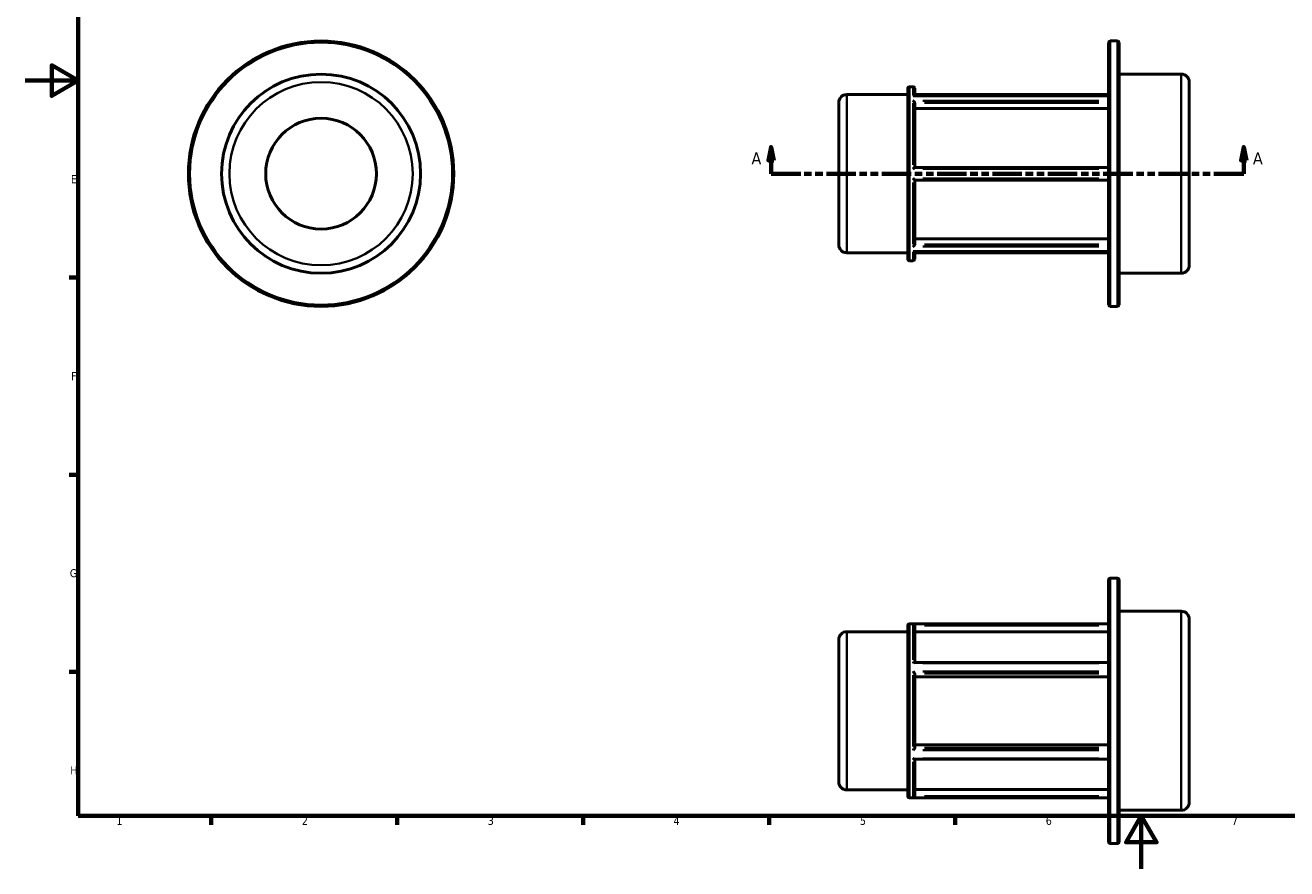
# Model space of a CAD drawing. Header units: millimetres. Extents: x 0 to 898, y 0 to 594.
# Tile 1 of 3: x 0 to 475, y 0 to 318. Entities that reach past the tile are written whole.
import ezdxf

# ---------------------------------------------------------------- set-up
doc = ezdxf.new("R2010")
doc.units = ezdxf.units.MM
doc.linetypes.add('DOUBLE_DASH_CHAIN', pattern=[1.2403, 0.6614, -0.0827, 0.1654, -0.0827, 0.1654, -0.0827])
for name, color, linetype, lineweight in [('Border (ANSI)', 7, 'Continuous', 70), ('Section Line (ANSI)', 7, 'DOUBLE_DASH_CHAIN', 70), ('Visible (ANSI)', 7, 'Continuous', 50), ('Visible Narrow (ANSI)', 7, 'Continuous', 35)]:
    doc.layers.add(name, color=color, linetype=linetype, lineweight=lineweight)
doc.styles.add('Label Text (ANSI)', font='tahoma.ttf')
doc.styles.add('Note Text (ANSI)', font='tahoma.ttf')

# ---------------------------------------------------------------- blocks, each defined once
blk = doc.blocks.new('Borders Default Border')
at = {"layer": 'Border (ANSI)'}
for p, q in [((20, 222.75), (16.55, 222.75)), ((20, 148.5), (16.55, 148.5)), ((20, 74.25), (16.55, 74.25)), ((70.08, 20), (70.08, 16.55)), ((140.17, 20), (140.17, 16.55)), ((210.25, 20), (210.25, 16.55)), ((280.33, 20), (280.33, 16.55)), ((350.42, 20), (350.42, 16.55))]:
    blk.add_line(p, q, dxfattribs=at)
at = {"layer": 'Border (ANSI)', "flags": 128}
for points in [[(20, 20), (20, 574), (821, 574), (821, 20), (20, 20)], [(0, 297), (20, 297), (10, 302.77), (10, 291.23), (20, 297)], [(420.5, 0), (420.5, 20), (414.73, 10), (426.27, 10), (420.5, 20)]]:
    blk.add_lwpolyline(points, dxfattribs=at)
at = {"layer": 'Border (ANSI)', "char_height": 3.05, "attachment_point": 7, "style": 'Note Text (ANSI)'}
for s, insert in [('E', (17.21, 258.35)), ('F', (17.29, 184.1)), ('G', (16.81, 109.79)), ('H', (16.97, 35.6)), ('1', (34.35, 16.55)), ('2', (104.2, 16.55)), ('3', (174.26, 16.49)), ('4', (244.23, 16.55)), ('5', (314.48, 16.49)), ('6', (384.49, 16.49)), ('7', (454.6, 16.55))]:
    blk.add_mtext(s, dxfattribs=dict(at, insert=insert))
blk = doc.blocks.new('2dTransSection0')
at = {"layer": 'Section Line (ANSI)', "linetype": 'Continuous'}
for p, q in [((280.98, 271.93), (279.98, 266.93)), ((280.98, 266.93), (280.98, 271.93)), ((281.98, 266.93), (280.98, 271.93)), ((459.08, 271.93), (458.08, 266.93)), ((459.08, 266.93), (459.08, 271.93)), ((460.08, 266.93), (459.08, 271.93)), ((279.98, 266.93), (281.98, 266.93)), ((280.98, 261.93), (280.98, 266.93)), ((458.08, 266.93), (460.08, 266.93)), ((459.08, 261.93), (459.08, 266.93)), ((280.98, 261.93), (292.24, 261.93)), ((447.83, 261.93), (459.08, 261.93))]:
    blk.add_line(p, q, dxfattribs=at)
at = {"layer": 'Section Line (ANSI)', "linetype": 'DOUBLE_DASH_CHAIN', "ltscale": 16.815035}
blk.add_line((280.98, 261.93), (459.08, 261.93), dxfattribs=at)
at = {"layer": 'Section Line (ANSI)', "linetype": 'Continuous', "flags": 128}
for points in [[(281.98, 266.93), (280.98, 271.93), (279.98, 266.93), (281.98, 266.93)], [(460.08, 266.93), (459.08, 271.93), (458.08, 266.93), (460.08, 266.93)]]:
    blk.add_lwpolyline(points, dxfattribs=at)
at = {"layer": 'Section Line (ANSI)'}
for points in [[(281.98, 266.93), (280.98, 271.93), (279.98, 266.93), (281.98, 266.93)], [(460.08, 266.93), (459.08, 271.93), (458.08, 266.93), (460.08, 266.93)]]:
    blk.add_solid(points, dxfattribs=at)
at = {"layer": 'Section Line (ANSI)', "char_height": 4.57, "attachment_point": 7, "style": 'Label Text (ANSI)'}
for insert in [(273.62, 265.43), (462.55, 265.43)]:
    blk.add_mtext('A', dxfattribs=dict(at, insert=insert))

msp = doc.modelspace()

# ---------------------------------------------------------------- linework, layer by layer
at = {"layer": 'Visible (ANSI)'}
for p, q in [((408.171, 212.524), (408.171, 311.331)), ((408.767, 311.927), (411.535, 311.927)), ((412.131, 311.331), (412.131, 212.524)), ((333.127, 294.715), (334.535, 294.715)), ((412.131, 299.427), (435.551, 299.427)), ((438.531, 296.447), (438.531, 227.408)), ((309.512, 291.734), (332.531, 291.734)), ((332.531, 229.736), (332.531, 294.119)), ((334.802, 291.253), (408.171, 291.253)), ((335.131, 294.119), (335.131, 291.253)), ((335.131, 291.734), (408.171, 291.734)), ((306.531, 235.101), (306.531, 288.754)), ((335.131, 288.537), (335.131, 264.312)), ((408.171, 286.466), (335.131, 286.466)), ((408.171, 264.312), (335.13, 264.312)), ((335.13, 259.543), (408.171, 259.543)), ((335.131, 259.543), (335.131, 235.318)), ((335.131, 237.389), (408.171, 237.389)), ((309.512, 232.12), (332.531, 232.12)), ((333.127, 229.14), (334.535, 229.14)), ((334.802, 232.601), (408.171, 232.601)), ((335.131, 232.601), (335.131, 229.736)), ((335.131, 232.12), (408.171, 232.12)), ((412.131, 224.427), (435.551, 224.427)), ((408.767, 211.927), (411.535, 211.927)), ((408.767, 109.529), (411.535, 109.529)), ((408.171, 10.125), (408.171, 108.933)), ((412.131, 108.933), (412.131, 10.125)), ((412.131, 97.029), (435.551, 97.029)), ((332.531, 27.337), (332.531, 91.72)), ((333.127, 92.316), (408.171, 92.316)), ((335.131, 91.632), (335.131, 77.745)), ((438.531, 94.048), (438.531, 25.009)), ((306.531, 32.702), (306.531, 86.355)), ((309.512, 89.336), (332.531, 89.336)), ((408.171, 89.24), (335.131, 89.24)), ((335.031, 77.745), (408.171, 77.745)), ((335.131, 73.515), (335.131, 45.542)), ((408.171, 72.319), (335.131, 72.319)), ((335.131, 46.738), (408.171, 46.738)), ((335.031, 41.313), (408.171, 41.313)), ((335.131, 41.313), (335.131, 27.426)), ((309.512, 29.722), (332.531, 29.722)), ((335.131, 29.817), (408.171, 29.817)), ((333.127, 26.741), (408.171, 26.741)), ((412.131, 22.029), (435.551, 22.029)), ((408.767, 9.529), (411.535, 9.529))]:
    msp.add_line(p, q, dxfattribs=at)
for radius in [50, 37.5, 20.865]:
    msp.add_circle((111.459, 261.927), radius, dxfattribs=at)
for centre, radius, start, end in [((408.767, 311.331), 0.596, 90, 180), ((411.535, 311.331), 0.596, 0, 90), ((333.127, 294.119), 0.596, 90, 180), ((334.535, 294.119), 0.596, 0, 90), ((435.551, 296.447), 2.981, 0, 90), ((309.512, 288.754), 2.981, 90, 180), ((309.512, 235.101), 2.981, 180, 270), ((333.127, 229.736), 0.596, 180, 270), ((334.535, 229.736), 0.596, 270, 0), ((435.551, 227.408), 2.981, 270, 0), ((408.767, 212.524), 0.596, 180, 270), ((411.535, 212.524), 0.596, 270, 0), ((408.767, 108.933), 0.596, 90, 180), ((411.535, 108.933), 0.596, 0, 90), ((435.551, 94.048), 2.981, 0, 90), ((333.127, 91.72), 0.596, 90, 180), ((309.512, 86.355), 2.981, 90, 180), ((309.512, 32.702), 2.981, 180, 270), ((333.127, 27.337), 0.596, 180, 270), ((435.551, 25.009), 2.981, 270, 0), ((408.767, 10.125), 0.596, 180, 270), ((411.535, 10.125), 0.596, 270, 0)]:
    msp.add_arc(centre, radius, start, end, dxfattribs=at)
for points, knots in [([(334.535, 291.189), (334.536, 291.19), (334.537, 291.19), (334.6, 291.219), (334.663, 291.238), (334.75, 291.251), (334.776, 291.253), (334.802, 291.253)], [-0.268754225, -0.268754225, -0.268754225, -0.268754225, -0.268153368, -0.268153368, -0.2358103, -0.2358103, -0.22153073, -0.22153073, -0.22153073, -0.22153073]), ([(335.13, 288.571), (335.126, 288.62), (335.115, 288.671), (335.075, 288.786), (335.045, 288.847), (334.963, 288.985), (334.906, 289.058), (334.798, 289.173), (334.749, 289.218), (334.646, 289.3), (334.592, 289.336), (334.537, 289.366), (334.536, 289.367), (334.535, 289.368)], [-0.1103731, -0.1103731, -0.1103731, -0.1103731, -0.09322071, -0.09322071, -0.07272428, -0.07272428, -0.04478063, -0.04478063, -0.02279429, -0.02279429, 0, 0, 0.00049049, 0.00049049, 0.00049049, 0.00049049]), ([(334.535, 263.749), (334.536, 263.75), (334.537, 263.751), (334.6, 263.815), (334.663, 263.877), (334.78, 263.993), (334.837, 264.048), (334.943, 264.15), (334.993, 264.197), (335.065, 264.263), (335.091, 264.285), (335.12, 264.307), (335.127, 264.312), (335.13, 264.312)], [-0.26875423, -0.26875423, -0.26875423, -0.26875423, -0.26815337, -0.26815337, -0.2358103, -0.2358103, -0.20497559, -0.20497559, -0.17312981, -0.17312981, -0.14928929, -0.14928929, -0.13292487, -0.13292487, -0.13292487, -0.13292487]), ([(335.13, 259.543), (335.126, 259.543), (335.115, 259.551), (335.075, 259.583), (335.045, 259.61), (334.963, 259.686), (334.906, 259.74), (334.798, 259.844), (334.749, 259.893), (334.646, 259.995), (334.592, 260.048), (334.537, 260.104), (334.536, 260.105), (334.535, 260.106)], [-0.1103731, -0.1103731, -0.1103731, -0.1103731, -0.09322071, -0.09322071, -0.07272428, -0.07272428, -0.04478063, -0.04478063, -0.02279429, -0.02279429, 0, 0, 0.00049049, 0.00049049, 0.00049049, 0.00049049]), ([(334.535, 234.487), (334.536, 234.488), (334.537, 234.488), (334.6, 234.523), (334.663, 234.566), (334.78, 234.665), (334.837, 234.72), (334.943, 234.845), (334.993, 234.916), (335.065, 235.048), (335.091, 235.107), (335.12, 235.207), (335.127, 235.246), (335.13, 235.284)], [-0.26875423, -0.26875423, -0.26875423, -0.26875423, -0.26815337, -0.26815337, -0.2358103, -0.2358103, -0.20497559, -0.20497559, -0.17312981, -0.17312981, -0.14928929, -0.14928929, -0.13292487, -0.13292487, -0.13292487, -0.13292487]), ([(334.802, 232.601), (334.768, 232.601), (334.733, 232.605), (334.646, 232.622), (334.592, 232.64), (334.537, 232.664), (334.536, 232.665), (334.535, 232.665)], [-0.038068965, -0.038068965, -0.038068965, -0.038068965, -0.022794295, -0.022794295, 0, 0, 0.000490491, 0.000490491, 0.000490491, 0.000490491]), ([(335.13, 91.671), (335.126, 91.727), (335.115, 91.782), (335.075, 91.896), (335.045, 91.951), (334.963, 92.066), (334.906, 92.119), (334.798, 92.192), (334.749, 92.216), (334.646, 92.252), (334.592, 92.262), (334.537, 92.266), (334.536, 92.266), (334.535, 92.266)], [-0.1103731, -0.1103731, -0.1103731, -0.1103731, -0.09322071, -0.09322071, -0.07272428, -0.07272428, -0.04478063, -0.04478063, -0.02279429, -0.02279429, 0, 0, 0.00049049, 0.00049049, 0.00049049, 0.00049049]), ([(334.535, 77.475), (334.536, 77.476), (334.537, 77.477), (334.6, 77.53), (334.663, 77.577), (334.78, 77.654), (334.837, 77.686), (334.942, 77.731), (334.991, 77.745), (335.031, 77.745)], [-0.268754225, -0.268754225, -0.268754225, -0.268754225, -0.268153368, -0.268153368, -0.2358103, -0.2358103, -0.204975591, -0.204975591, -0.173872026, -0.173872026, -0.173872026, -0.173872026]), ([(335.13, 73.535), (335.126, 73.563), (335.115, 73.597), (335.075, 73.682), (335.045, 73.733), (334.963, 73.856), (334.906, 73.93), (334.798, 74.056), (334.749, 74.111), (334.646, 74.217), (334.592, 74.268), (334.537, 74.318), (334.536, 74.319), (334.535, 74.32)], [-0.1103731, -0.1103731, -0.1103731, -0.1103731, -0.09322071, -0.09322071, -0.07272428, -0.07272428, -0.04478063, -0.04478063, -0.02279429, -0.02279429, 0, 0, 0.00049049, 0.00049049, 0.00049049, 0.00049049]), ([(334.535, 44.738), (334.536, 44.739), (334.537, 44.74), (334.6, 44.797), (334.663, 44.858), (334.78, 44.981), (334.837, 45.045), (334.943, 45.176), (334.993, 45.244), (335.065, 45.358), (335.091, 45.405), (335.12, 45.475), (335.127, 45.501), (335.13, 45.523)], [-0.26875422, -0.26875422, -0.26875422, -0.26875422, -0.26815337, -0.26815337, -0.2358103, -0.2358103, -0.20497559, -0.20497559, -0.17312981, -0.17312981, -0.14928929, -0.14928929, -0.13292487, -0.13292487, -0.13292487, -0.13292487]), ([(335.031, 41.313), (335.025, 41.313), (335.018, 41.313), (334.963, 41.319), (334.906, 41.339), (334.798, 41.393), (334.749, 41.423), (334.646, 41.494), (334.592, 41.535), (334.537, 41.581), (334.536, 41.582), (334.535, 41.583)], [-0.07696539, -0.07696539, -0.07696539, -0.07696539, -0.072724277, -0.072724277, -0.044780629, -0.044780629, -0.022794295, -0.022794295, 0, 0, 0.000490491, 0.000490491, 0.000490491, 0.000490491]), ([(334.535, 26.792), (334.536, 26.792), (334.537, 26.792), (334.6, 26.796), (334.663, 26.809), (334.78, 26.856), (334.837, 26.888), (334.943, 26.973), (334.993, 27.028), (335.065, 27.143), (335.091, 27.198), (335.12, 27.3), (335.127, 27.343), (335.13, 27.387)], [-0.26875423, -0.26875423, -0.26875423, -0.26875423, -0.26815337, -0.26815337, -0.2358103, -0.2358103, -0.20497559, -0.20497559, -0.17312981, -0.17312981, -0.14928929, -0.14928929, -0.13292487, -0.13292487, -0.13292487, -0.13292487])]:
    msp.add_open_spline(points, degree=3, knots=knots, dxfattribs=at)
for points in [[(335.131, 288.537), (335.131, 288.548), (335.131, 288.559), (335.13, 288.571)], [(335.13, 235.284), (335.131, 235.295), (335.131, 235.307), (335.131, 235.318)], [(335.131, 91.632), (335.131, 91.644), (335.131, 91.657), (335.13, 91.671)], [(335.131, 73.515), (335.131, 73.522), (335.131, 73.528), (335.13, 73.535)], [(335.13, 45.523), (335.131, 45.53), (335.131, 45.536), (335.131, 45.542)], [(335.13, 27.387), (335.131, 27.4), (335.131, 27.413), (335.131, 27.426)]]:
    msp.add_open_spline(points, degree=3, dxfattribs=at)
at = {"layer": 'Visible Narrow (ANSI)'}
for p, q in [((408.767, 311.312), (408.767, 212.543)), ((411.535, 212.543), (411.535, 311.312)), ((334.535, 291.527), (334.535, 294.706)), ((435.551, 224.889), (435.551, 298.966)), ((309.512, 291.367), (309.512, 232.487)), ((333.127, 294.311), (333.127, 229.543)), ((338.217, 291.189), (404.489, 291.189)), ((334.535, 265.278), (334.535, 288.498)), ((404.489, 289.368), (338.217, 289.368)), ((338.782, 288.571), (404.519, 288.571)), ((338.217, 263.749), (404.489, 263.749)), ((334.535, 235.357), (334.535, 258.576)), ((404.489, 260.106), (338.217, 260.106)), ((338.217, 234.487), (404.489, 234.487)), ((404.519, 235.284), (338.782, 235.284)), ((334.535, 229.149), (334.535, 232.327)), ((404.489, 232.665), (338.217, 232.665)), ((408.767, 108.913), (408.767, 10.144)), ((411.535, 10.144), (411.535, 108.913)), ((435.551, 22.49), (435.551, 96.567)), ((333.127, 91.913), (333.127, 27.145)), ((334.535, 78.739), (334.535, 92.145)), ((404.489, 92.266), (338.217, 92.266)), ((338.782, 91.671), (404.519, 91.671)), ((309.512, 88.969), (309.512, 30.089)), ((338.217, 77.475), (404.489, 77.475)), ((334.535, 46.123), (334.535, 72.935)), ((404.489, 74.32), (338.217, 74.32)), ((338.782, 73.535), (404.519, 73.535)), ((338.217, 44.738), (404.489, 44.738)), ((404.519, 45.523), (338.782, 45.523)), ((334.535, 26.913), (334.535, 40.319)), ((404.489, 41.583), (338.217, 41.583)), ((338.217, 26.792), (404.489, 26.792)), ((404.519, 27.387), (338.782, 27.387))]:
    msp.add_line(p, q, dxfattribs=at)
for radius in [49.404, 34.519]:
    msp.add_circle((111.459, 261.927), radius, dxfattribs=at)

# ---------------------------------------------------------------- block references
msp.add_blockref('Borders Default Border', (0, 0))
at = {"layer": 'Section Line (ANSI)'}
msp.add_blockref('2dTransSection0', (0, 0), dxfattribs=at)

doc.saveas('drawing.dxf')
